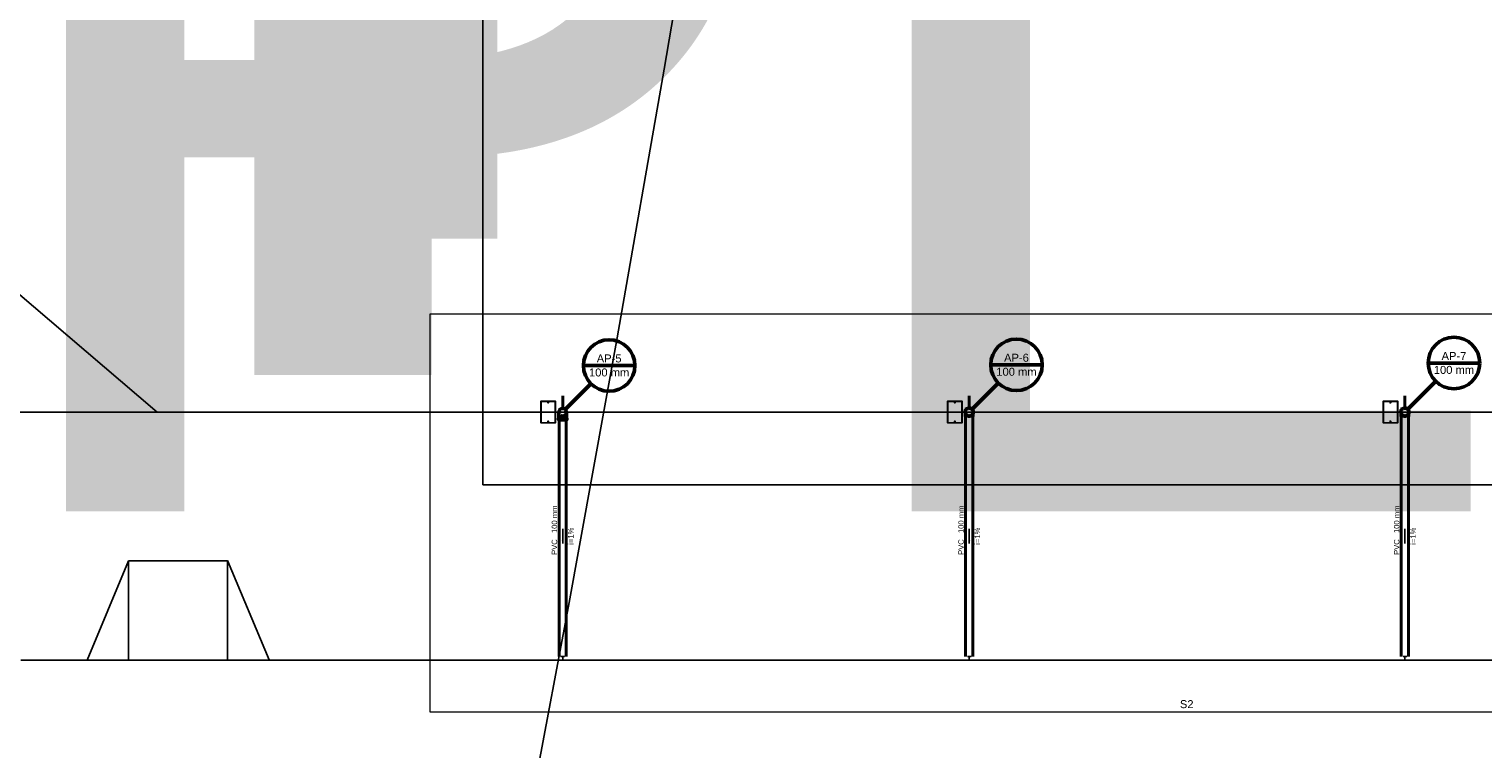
# Model space of a CAD drawing. Header units: millimetres. Extents: x -76 to 50459, y -22305 to 4164.
# Tile 8 of 85: x 2334 to 2374, y 2359 to 2379. Entities that reach past the tile are written whole.
import ezdxf

# ---------------------------------------------------------------- set-up
doc = ezdxf.new("R2010")
doc.units = ezdxf.units.MM
for name, color, linetype, lineweight in [('AP-Condutos', 4, 'Continuous', 40), ('AP-Indicação coluna', 5, 'Continuous', 50), ('AP-Textos conduto', 7, 'Continuous', 25), ('DI-Detalhes', 1, 'Continuous', 13), ('Simbolos', 5, 'Continuous', 50), ('Simbolos_int', 2, 'Continuous', 20), ('Textos', 7, 'Continuous', 25)]:
    doc.layers.add(name, color=color, linetype=linetype, lineweight=lineweight)
for name, color, linetype in [('AP-Conexões', 9, 'Continuous'), ('AP-Sentido conduto', 9, 'Continuous'), ('TEXTO', 7, 'Continuous'), ('TEXTO @ 10 (1)', 7, 'Continuous'), ('TEXTO @ 100', 7, 'Continuous'), ('TEXTO @ 200', 7, 'Continuous'), ('TEXTO @ 5', 7, 'Continuous'), ('TEXTO @ 7.5', 7, 'Continuous')]:
    doc.layers.add(name, color=color, linetype=linetype)
doc.styles.add('5', font='arial.ttf', dxfattribs={"height": 5})
doc.styles.add('Arial', font='arial.ttf')

# ---------------------------------------------------------------- blocks, each defined once
blk = doc.blocks.new('*U147')
at = {"layer": 'TEXTO @ 10 (1)', "style": '5'}
blk.add_text('PLANTA TÉRREO PLUVIAL', height=50, dxfattribs=at).set_placement((2334.445, 2373.505))
at = {"layer": 'TEXTO @ 5', "style": '5'}
blk.add_text('PLANTA TÉRREO PLUVIAL', height=25, dxfattribs=at).set_placement((2331.945, 2366.005))
at = {"layer": 'TEXTO @ 7.5', "style": '5'}
blk.add_text('PLANTA TÉRREO PLUVIAL', height=37.5, dxfattribs=at).set_placement((2335.695, 2369.755))
blk = doc.blocks.new('SIMBOLO NOMENCLATURA')
at = {"linetype": 'Continuous'}
blk.add_circle((-30, 0), 30, dxfattribs=at)
blk = doc.blocks.new('*U154')
at = {"layer": 'TEXTO @ 100', "linetype": 'Continuous', "xscale": 20, "yscale": 20, "zscale": 20}
blk.add_blockref('SIMBOLO NOMENCLATURA', (2368.731, 2583.193), dxfattribs=at)
at = {"layer": 'TEXTO @ 200', "linetype": 'Continuous', "xscale": 40, "yscale": 40, "zscale": 40}
blk.add_blockref('SIMBOLO NOMENCLATURA', (2368.731, 2583.193), dxfattribs=at)
blk = doc.blocks.new('*U158')
at = {"layer": 'TEXTO @ 100', "linetype": 'Continuous', "xscale": 20, "yscale": 20, "zscale": 20}
blk.add_blockref('SIMBOLO NOMENCLATURA', (2350.87, 2657.882), dxfattribs=at)
at = {"layer": 'TEXTO @ 200', "linetype": 'Continuous', "xscale": 40, "yscale": 40, "zscale": 40}
blk.add_blockref('SIMBOLO NOMENCLATURA', (2350.87, 2657.882), dxfattribs=at)

msp = doc.modelspace()

# ---------------------------------------------------------------- hatches: boundary and pattern name
at = {"layer": 'AP-Condutos', "linetype": 'Continuous'}
for points in [[(2348.486, 2369.1838), (2348.4472, 2369.0389), (2348.5248, 2369.0389)], [(2359.686, 2369.1838), (2359.6472, 2369.0389), (2359.7248, 2369.0389)], [(2371.686, 2369.1838), (2371.6472, 2369.0389), (2371.7248, 2369.0389)]]:
    msp.add_hatch(color=256, dxfattribs=at).paths.add_polyline_path(points)
at = {"layer": 'AP-Sentido conduto', "linetype": 'Continuous'}
for points in [[(2348.486, 2365.1184), (2348.5119, 2365.215), (2348.4601, 2365.215)], [(2359.686, 2365.1184), (2359.7119, 2365.215), (2359.6601, 2365.215)], [(2371.686, 2365.1184), (2371.7119, 2365.215), (2371.6601, 2365.215)]]:
    msp.add_hatch(color=256, dxfattribs=at).paths.add_polyline_path(points)

# ---------------------------------------------------------------- linework, layer by layer
for p, q in [((2330.7241, 2374.3546), (2337.3157, 2368.7338)), ((2331.6234, 2368.7338), (2337.3157, 2368.7338)), ((2337.3157, 2368.7338), (2397.4457, 2368.7338)), ((2336.5253, 2364.6411), (2335.3905, 2361.9073)), ((2336.5253, 2364.6411), (2336.5253, 2361.9088)), ((2336.5253, 2364.6411), (2339.2576, 2364.6411)), ((2339.2576, 2364.6448), (2340.3997, 2361.914)), ((2339.2576, 2364.6411), (2339.2576, 2361.9088)), ((2333.565, 2361.903), (2397.4457, 2361.903))]:
    msp.add_line(p, q)
for points in [[(2346.286, 2366.7338), (2396.286, 2366.7338), (2396.286, 2396.3338), (2346.286, 2396.3338)], [(2348.086, 2368.4838), (2348.086, 2368.4338), (2347.886, 2368.4338), (2347.886, 2369.0338), (2348.086, 2369.0338), (2348.086, 2368.9838), (2348.0785, 2368.9838), (2348.0785, 2369.0263), (2347.8935, 2369.0263), (2347.8935, 2368.4413), (2348.0785, 2368.4413), (2348.0785, 2368.4838)], [(2348.086, 2368.4838), (2348.086, 2368.4338), (2348.286, 2368.4338), (2348.286, 2369.0338), (2348.086, 2369.0338), (2348.086, 2368.9838), (2348.0935, 2368.9838), (2348.0935, 2369.0263), (2348.2785, 2369.0263), (2348.2785, 2368.4413), (2348.0935, 2368.4413), (2348.0935, 2368.4838)], [(2359.286, 2368.4838), (2359.286, 2368.4338), (2359.086, 2368.4338), (2359.086, 2369.0338), (2359.286, 2369.0338), (2359.286, 2368.9838), (2359.2785, 2368.9838), (2359.2785, 2369.0263), (2359.0935, 2369.0263), (2359.0935, 2368.4413), (2359.2785, 2368.4413), (2359.2785, 2368.4838)], [(2359.286, 2368.4838), (2359.286, 2368.4338), (2359.486, 2368.4338), (2359.486, 2369.0338), (2359.286, 2369.0338), (2359.286, 2368.9838), (2359.2935, 2368.9838), (2359.2935, 2369.0263), (2359.4785, 2369.0263), (2359.4785, 2368.4413), (2359.2935, 2368.4413), (2359.2935, 2368.4838)], [(2371.286, 2368.4838), (2371.286, 2368.4338), (2371.086, 2368.4338), (2371.086, 2369.0338), (2371.286, 2369.0338), (2371.286, 2368.9838), (2371.2785, 2368.9838), (2371.2785, 2369.0263), (2371.0935, 2369.0263), (2371.0935, 2368.4413), (2371.2785, 2368.4413), (2371.2785, 2368.4838)], [(2371.286, 2368.4838), (2371.286, 2368.4338), (2371.486, 2368.4338), (2371.486, 2369.0338), (2371.286, 2369.0338), (2371.286, 2368.9838), (2371.2935, 2368.9838), (2371.2935, 2369.0263), (2371.4785, 2369.0263), (2371.4785, 2368.4413), (2371.2935, 2368.4413), (2371.2935, 2368.4838)]]:
    msp.add_lwpolyline(points, close=True)
at = {"layer": 'AP-Condutos'}
for p, q in [((2348.386, 2368.5178), (2348.386, 2362.003)), ((2348.586, 2368.5178), (2348.586, 2362.003)), ((2359.586, 2368.6138), (2359.586, 2362.003)), ((2359.786, 2368.6138), (2359.786, 2362.003)), ((2371.586, 2368.6138), (2371.586, 2362.003)), ((2371.786, 2368.6138), (2371.786, 2362.003))]:
    msp.add_line(p, q, dxfattribs=at)
for points in [[(2348.486, 2368.8338), (2348.486, 2369.1838)], [(2359.686, 2368.8338), (2359.686, 2369.1838)], [(2371.686, 2368.8338), (2371.686, 2369.1838)], [(2348.436, 2368.6472), (2348.45, 2368.6405), (2348.4648, 2368.6361), (2348.4802, 2368.634), (2348.4957, 2368.6343), (2348.5109, 2368.637), (2348.5256, 2368.642), (2348.5393, 2368.6492), (2348.5517, 2368.6585), (2348.5626, 2368.6695), (2348.5716, 2368.6821), (2348.5786, 2368.696), (2348.5833, 2368.7108), (2348.5857, 2368.7261), (2348.5857, 2368.7416), (2348.5833, 2368.7569), (2348.5786, 2368.7716), (2348.5716, 2368.7855), (2348.5626, 2368.7981), (2348.5517, 2368.8092), (2348.5393, 2368.8184), (2348.5256, 2368.8256), (2348.5109, 2368.8307), (2348.4957, 2368.8333), (2348.4802, 2368.8337), (2348.4648, 2368.8316), (2348.45, 2368.8271), (2348.436, 2368.8204)], [(2359.636, 2368.6472), (2359.65, 2368.6405), (2359.6648, 2368.6361), (2359.6802, 2368.634), (2359.6957, 2368.6343), (2359.7109, 2368.637), (2359.7256, 2368.642), (2359.7393, 2368.6492), (2359.7517, 2368.6585), (2359.7626, 2368.6695), (2359.7716, 2368.6821), (2359.7786, 2368.696), (2359.7833, 2368.7108), (2359.7857, 2368.7261), (2359.7857, 2368.7416), (2359.7833, 2368.7569), (2359.7786, 2368.7716), (2359.7716, 2368.7855), (2359.7626, 2368.7981), (2359.7517, 2368.8092), (2359.7393, 2368.8184), (2359.7256, 2368.8256), (2359.7109, 2368.8307), (2359.6957, 2368.8333), (2359.6802, 2368.8337), (2359.6648, 2368.8316), (2359.65, 2368.8271), (2359.636, 2368.8204)], [(2371.636, 2368.6472), (2371.65, 2368.6405), (2371.6648, 2368.6361), (2371.6802, 2368.634), (2371.6957, 2368.6343), (2371.7109, 2368.637), (2371.7256, 2368.642), (2371.7393, 2368.6492), (2371.7517, 2368.6585), (2371.7626, 2368.6695), (2371.7716, 2368.6821), (2371.7786, 2368.696), (2371.7833, 2368.7108), (2371.7857, 2368.7261), (2371.7857, 2368.7416), (2371.7833, 2368.7569), (2371.7786, 2368.7716), (2371.7716, 2368.7855), (2371.7626, 2368.7981), (2371.7517, 2368.8092), (2371.7393, 2368.8184), (2371.7256, 2368.8256), (2371.7109, 2368.8307), (2371.6957, 2368.8333), (2371.6802, 2368.8337), (2371.6648, 2368.8316), (2371.65, 2368.8271), (2371.636, 2368.8204)]]:
    msp.add_lwpolyline(points, dxfattribs=at)
at = {"layer": 'AP-Conexões'}
for p, q in [((2348.436, 2362.003), (2348.536, 2362.003)), ((2348.486, 2361.903), (2348.486, 2362.003)), ((2359.636, 2362.003), (2359.736, 2362.003)), ((2359.686, 2361.903), (2359.686, 2362.003)), ((2371.636, 2362.003), (2371.736, 2362.003)), ((2371.686, 2361.903), (2371.686, 2362.003))]:
    msp.add_line(p, q, dxfattribs=at)
at = {"layer": 'AP-Indicação coluna'}
for p, q in [((2349.0567, 2370.0136), (2350.4748, 2370.0136)), ((2360.276, 2370.0329), (2361.6941, 2370.0329)), ((2372.327, 2370.0838), (2373.745, 2370.0838)), ((2349.2644, 2369.5122), (2348.5578, 2368.8057)), ((2360.4837, 2369.5315), (2359.7675, 2368.8153)), ((2372.5346, 2369.5825), (2371.7675, 2368.8153))]:
    msp.add_line(p, q, dxfattribs=at)
for centre in [(2349.7657, 2370.0136), (2360.9851, 2370.0329), (2373.036, 2370.0838)]:
    msp.add_circle(centre, 0.709, dxfattribs=at)
at = {"layer": 'AP-Sentido conduto'}
for points in [[(2348.486, 2365.5184), (2348.486, 2365.1184)], [(2359.686, 2365.5184), (2359.686, 2365.1184)], [(2371.686, 2365.5184), (2371.686, 2365.1184)]]:
    msp.add_lwpolyline(points, dxfattribs=at)
at = {"layer": 'DI-Detalhes'}
msp.add_lwpolyline([(2344.8402, 2371.435), (2386.5098, 2371.435), (2386.5098, 2360.4725), (2344.8402, 2360.4725), (2344.8402, 2371.435)], dxfattribs=at)
at = {"layer": 'Simbolos'}
for p, q in [((2348.3844, 2368.624), (2348.3844, 2368.7338)), ((2348.5876, 2368.624), (2348.5876, 2368.7338)), ((2348.3707, 2368.5321), (2348.3707, 2368.551)), ((2348.3722, 2368.5302), (2348.378, 2368.5286)), ((2348.3725, 2368.553), (2348.3777, 2368.5535)), ((2348.3795, 2368.5796), (2348.38, 2368.5801)), ((2348.3795, 2368.5555), (2348.3795, 2368.5796)), ((2348.3795, 2368.5178), (2348.3795, 2368.5267)), ((2348.5925, 2368.5178), (2348.3795, 2368.5178)), ((2348.38, 2368.6196), (2348.3844, 2368.624)), ((2348.38, 2368.5801), (2348.38, 2368.6196)), ((2348.592, 2368.6196), (2348.5876, 2368.624)), ((2348.592, 2368.5801), (2348.592, 2368.6196)), ((2348.5925, 2368.5796), (2348.592, 2368.5801)), ((2348.5925, 2368.5555), (2348.5925, 2368.5796)), ((2348.5925, 2368.5178), (2348.5925, 2368.5267)), ((2348.5998, 2368.5302), (2348.594, 2368.5286)), ((2348.5995, 2368.553), (2348.5943, 2368.5535)), ((2348.6013, 2368.5321), (2348.6013, 2368.551)), ((2359.5844, 2368.6793), (2359.5844, 2368.6138)), ((2359.7876, 2368.6793), (2359.7876, 2368.6138)), ((2371.5844, 2368.6793), (2371.5844, 2368.6138)), ((2371.7876, 2368.6793), (2371.7876, 2368.6138))]:
    msp.add_line(p, q, dxfattribs=at)
for points in [[(2348.5876, 2368.7338), (2348.586, 2368.7515), (2348.5815, 2368.7686), (2348.574, 2368.7846), (2348.5638, 2368.7991), (2348.5513, 2368.8116), (2348.5368, 2368.8218), (2348.5207, 2368.8293), (2348.5036, 2368.8339), (2348.486, 2368.8354), (2348.4683, 2368.8339), (2348.4512, 2368.8293), (2348.4352, 2368.8218), (2348.4207, 2368.8116), (2348.4081, 2368.7991), (2348.398, 2368.7846), (2348.3905, 2368.7686), (2348.3859, 2368.7515), (2348.3844, 2368.7338)], [(2359.7876, 2368.6793), (2359.7947, 2368.6954), (2359.7993, 2368.7124), (2359.8012, 2368.7299), (2359.8005, 2368.7475), (2359.797, 2368.7648), (2359.791, 2368.7813), (2359.7826, 2368.7968), (2359.7719, 2368.8107), (2359.7592, 2368.8229), (2359.7448, 2368.833), (2359.729, 2368.8408), (2359.7122, 2368.8461), (2359.6948, 2368.8488), (2359.6772, 2368.8488), (2359.6598, 2368.8461), (2359.643, 2368.8408), (2359.6272, 2368.833), (2359.6128, 2368.8229), (2359.6001, 2368.8107), (2359.5894, 2368.7968), (2359.5809, 2368.7813), (2359.5749, 2368.7648), (2359.5715, 2368.7475), (2359.5707, 2368.7299), (2359.5727, 2368.7124), (2359.5773, 2368.6954), (2359.5844, 2368.6793)], [(2371.7876, 2368.6793), (2371.7947, 2368.6954), (2371.7993, 2368.7124), (2371.8012, 2368.7299), (2371.8005, 2368.7475), (2371.797, 2368.7648), (2371.791, 2368.7813), (2371.7826, 2368.7968), (2371.7719, 2368.8107), (2371.7592, 2368.8229), (2371.7448, 2368.833), (2371.729, 2368.8408), (2371.7122, 2368.8461), (2371.6948, 2368.8488), (2371.6772, 2368.8488), (2371.6598, 2368.8461), (2371.643, 2368.8408), (2371.6272, 2368.833), (2371.6128, 2368.8229), (2371.6001, 2368.8107), (2371.5894, 2368.7968), (2371.5809, 2368.7813), (2371.5749, 2368.7648), (2371.5715, 2368.7475), (2371.5707, 2368.7299), (2371.5727, 2368.7124), (2371.5773, 2368.6954), (2371.5844, 2368.6793)], [(2348.3725, 2368.553), (2348.3722, 2368.553), (2348.3719, 2368.5529), (2348.3716, 2368.5527), (2348.3713, 2368.5525), (2348.3711, 2368.5523), (2348.3709, 2368.552), (2348.3708, 2368.5517), (2348.3707, 2368.5514), (2348.3707, 2368.551)], [(2348.3707, 2368.5321), (2348.3707, 2368.5318), (2348.3708, 2368.5316), (2348.3709, 2368.5313), (2348.371, 2368.531), (2348.3712, 2368.5308), (2348.3714, 2368.5306), (2348.3716, 2368.5304), (2348.3719, 2368.5303), (2348.3722, 2368.5302)], [(2348.3777, 2368.5535), (2348.378, 2368.5535), (2348.3783, 2368.5537), (2348.3786, 2368.5538), (2348.3788, 2368.554), (2348.3791, 2368.5543), (2348.3792, 2368.5545), (2348.3794, 2368.5548), (2348.3795, 2368.5552), (2348.3795, 2368.5555)], [(2348.3795, 2368.5267), (2348.3795, 2368.527), (2348.3794, 2368.5273), (2348.3793, 2368.5275), (2348.3792, 2368.5278), (2348.379, 2368.528), (2348.3788, 2368.5282), (2348.3785, 2368.5284), (2348.3783, 2368.5285), (2348.378, 2368.5286)], [(2348.5925, 2368.5555), (2348.5925, 2368.5552), (2348.5926, 2368.5548), (2348.5927, 2368.5545), (2348.5929, 2368.5543), (2348.5931, 2368.554), (2348.5934, 2368.5538), (2348.5937, 2368.5537), (2348.594, 2368.5535), (2348.5943, 2368.5535)], [(2348.594, 2368.5286), (2348.5937, 2368.5285), (2348.5934, 2368.5284), (2348.5932, 2368.5282), (2348.593, 2368.528), (2348.5928, 2368.5278), (2348.5927, 2368.5275), (2348.5926, 2368.5273), (2348.5925, 2368.527), (2348.5925, 2368.5267)], [(2348.6013, 2368.551), (2348.6013, 2368.5514), (2348.6012, 2368.5517), (2348.601, 2368.552), (2348.6009, 2368.5523), (2348.6006, 2368.5525), (2348.6004, 2368.5527), (2348.6001, 2368.5529), (2348.5998, 2368.553), (2348.5995, 2368.553)], [(2348.5998, 2368.5302), (2348.6001, 2368.5303), (2348.6003, 2368.5304), (2348.6006, 2368.5306), (2348.6008, 2368.5308), (2348.601, 2368.531), (2348.6011, 2368.5313), (2348.6012, 2368.5316), (2348.6013, 2368.5318), (2348.6013, 2368.5321)], [(2359.5844, 2368.6793), (2359.5916, 2368.6676), (2359.6002, 2368.6568), (2359.61, 2368.6471), (2359.621, 2368.6386), (2359.6328, 2368.6315), (2359.6454, 2368.6259), (2359.6586, 2368.6218), (2359.6722, 2368.6193), (2359.686, 2368.6185), (2359.6998, 2368.6193), (2359.7133, 2368.6218), (2359.7265, 2368.6259), (2359.7391, 2368.6315), (2359.751, 2368.6386), (2359.7619, 2368.6471), (2359.7717, 2368.6568), (2359.7803, 2368.6676), (2359.7876, 2368.6793)], [(2371.5844, 2368.6793), (2371.5916, 2368.6676), (2371.6002, 2368.6568), (2371.61, 2368.6471), (2371.621, 2368.6386), (2371.6328, 2368.6315), (2371.6454, 2368.6259), (2371.6586, 2368.6218), (2371.6722, 2368.6193), (2371.686, 2368.6185), (2371.6998, 2368.6193), (2371.7133, 2368.6218), (2371.7265, 2368.6259), (2371.7391, 2368.6315), (2371.751, 2368.6386), (2371.7619, 2368.6471), (2371.7717, 2368.6568), (2371.7803, 2368.6676), (2371.7876, 2368.6793)]]:
    msp.add_lwpolyline(points, dxfattribs=at)
at = {"layer": 'Simbolos_int'}
for p, q in [((2348.5925, 2368.5537), (2348.3795, 2368.5537)), ((2348.5925, 2368.5282), (2348.3795, 2368.5282)), ((2348.592, 2368.5801), (2348.38, 2368.5801)), ((2348.5876, 2368.624), (2348.3844, 2368.624)), ((2359.5844, 2368.6138), (2359.7876, 2368.6138)), ((2371.5844, 2368.6138), (2371.7876, 2368.6138))]:
    msp.add_line(p, q, dxfattribs=at)
for centre in [(2359.686, 2368.7338), (2371.686, 2368.7338)]:
    msp.add_circle(centre, 0.1065, dxfattribs=at)

# ---------------------------------------------------------------- block references
at = {"layer": 'TEXTO'}
for name in ['*U147', '*U158', '*U154']:
    msp.add_blockref(name, (0, 0), dxfattribs=at)

# ---------------------------------------------------------------- texts
at = {"layer": 'AP-Indicação coluna', "char_height": 0.22, "attachment_point": 8, "line_spacing_factor": 0.6, "style": 'Arial'}
for s, insert, width in [('AP-5', (2349.7657, 2370.0962), 1.366616), ('AP-6', (2360.9851, 2370.1155), 1.366616), ('AP-7', (2373.036, 2370.1664), 1.366616), ('100 mm', (2349.7657, 2369.711), 2.220122), ('100 mm', (2360.9851, 2369.7303), 2.220122), ('100 mm', (2373.036, 2369.7812), 2.220122)]:
    msp.add_mtext(s, dxfattribs=dict(at, insert=insert, width=width))
at = {"layer": 'AP-Textos conduto', "char_height": 0.15, "rotation": 90.00021, "line_spacing_factor": 0.6, "style": 'Arial'}
for s, insert, width, attachment_point in [('100 mm', (2348.3355, 2365.4034), 1.51372, 7), ('100 mm', (2359.5355, 2365.4034), 1.51372, 7), ('100 mm', (2371.5355, 2365.4034), 1.51372, 7), ('i=1%', (2348.7855, 2365.3184), 0.943445, 8), ('i=1%', (2359.9855, 2365.3184), 0.943445, 8), ('i=1%', (2371.9855, 2365.3184), 0.943445, 8), ('PVC', (2348.3355, 2365.2334), 0.862043, 9), ('PVC', (2359.5355, 2365.2334), 0.862043, 9), ('PVC', (2371.5355, 2365.2334), 0.862043, 9)]:
    msp.add_mtext(s, dxfattribs=dict(at, insert=insert, width=width, attachment_point=attachment_point))
at = {"layer": 'Textos', "insert": (2365.675, 2360.5825), "char_height": 0.22, "width": 0.75189, "attachment_point": 8, "line_spacing_factor": 0.6, "style": 'Arial'}
msp.add_mtext('S2', dxfattribs=at)

doc.saveas('drawing.dxf')
